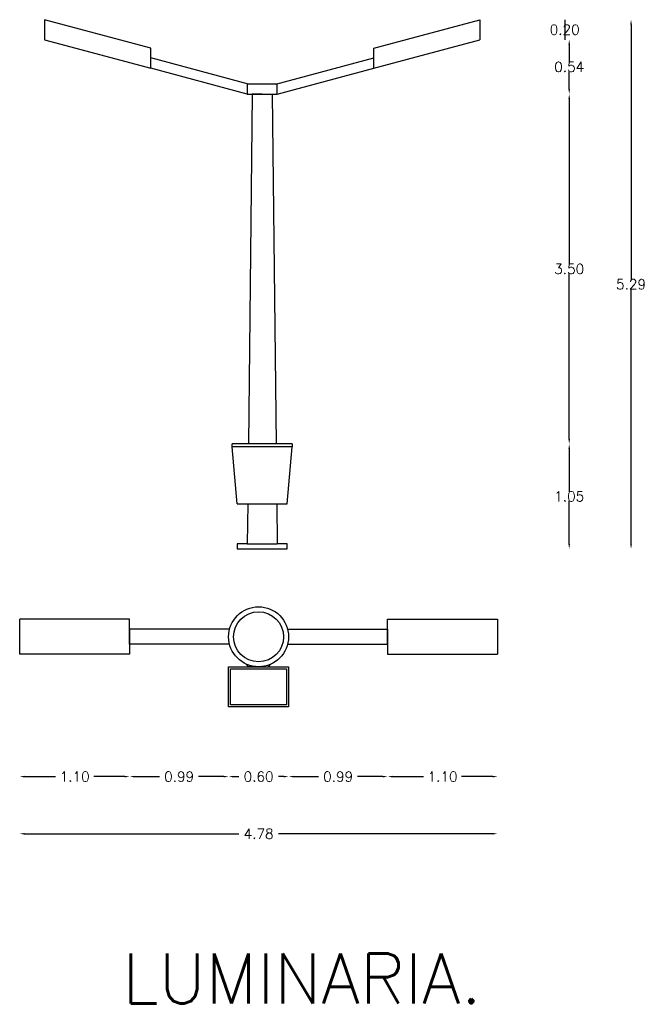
# Model space of a CAD drawing. Extents: x 544 to 556.5, y -790.5 to -770.8.
import ezdxf
from ezdxf.enums import TextEntityAlignment as Align

# ---------------------------------------------------------------- set-up
doc = ezdxf.new("R2010")
doc.units = 0
doc.header["$MEASUREMENT"] = 0
doc.layers.get('0').update_dxf_attribs({"linetype": 'CONTINUOUS'})
doc.layers.get('DEFPOINTS').update_dxf_attribs({"linetype": 'CONTINUOUS'})
doc.layers.add('COTAS', color=1, linetype='CONTINUOUS')
doc.layers.add('OSCAR', color=8, linetype='CONTINUOUS')
doc.styles.add('ROMANS', font='romans', dxfattribs={"height": 1})
doc.dimstyles.get("Standard").update_dxf_attribs({"dimtxt": 0.18, "dimasz": 0.18, "dimexe": 0.18, "dimexo": 0.0625, "dimgap": 0.09, "dimtad": 0, "dimtih": 1, "dimtoh": 1, "dimdec": 4, "dimzin": 0, "dimdsep": 46, "dimtxsty": 'Standard', "dimcen": 0.09, "dimadec": 0, "dimazin": 0, "dimtfac": 1, "dimtdec": 4, "dimtofl": 0, "dimtmove": 0, "dimatfit": 3, "dimfxl": 0, "dimtolj": 1, "dimtzin": 0, "dimarcsym": 0})

# ---------------------------------------------------------------- blocks, each defined once
blk = doc.blocks.new('*D5')
at = {"color": 0, "linetype": 'ByBlock'}
for p, q in [((1361.6541, -726.395), (1363.7972, -726.395)), ((1366.3351, -726.395), (1364.192, -726.395))]:
    blk.add_line(p, q, dxfattribs=at)
for points in [[(1361.6541, -726.3866), (1361.6541, -726.4033), (1361.6041, -726.395)], [(1366.3351, -726.3866), (1366.3351, -726.4033), (1366.3851, -726.395)]]:
    blk.add_solid(points, dxfattribs=at)
at = {"layer": 'DEFPOINTS', "color": 0, "linetype": 'ByBlock'}
for p in [(1361.6041, -724.5996), (1366.3851, -724.5996), (1366.3851, -726.395)]:
    blk.add_point(p, dxfattribs=at)
at = {"color": 0, "linetype": 'ByBlock', "style": 'ROMANS'}
blk.add_text('4.78', height=0.1, dxfattribs=at).set_placement((1363.9946, -726.395), align=Align.MIDDLE_CENTER)
blk = doc.blocks.new('*D1')
at = {"color": 0, "linetype": 'ByBlock'}
for p, q in [((1362.7541, -725.8233), (1363.0044, -725.8233)), ((1363.6446, -725.8233), (1363.3944, -725.8233))]:
    blk.add_line(p, q, dxfattribs=at)
for points in [[(1362.7541, -725.8149), (1362.7541, -725.8316), (1362.7041, -725.8233)], [(1363.6446, -725.8149), (1363.6446, -725.8316), (1363.6946, -725.8233)]]:
    blk.add_solid(points, dxfattribs=at)
at = {"layer": 'DEFPOINTS', "color": 0, "linetype": 'ByBlock'}
for p in [(1362.7041, -724.5996), (1363.6946, -725.1246), (1363.6946, -725.8233)]:
    blk.add_point(p, dxfattribs=at)
at = {"color": 0, "linetype": 'ByBlock', "style": 'ROMANS'}
blk.add_text('0.99', height=0.1, dxfattribs=at).set_placement((1363.1994, -725.8233), align=Align.MIDDLE_CENTER)
blk = doc.blocks.new('*D0')
at = {"color": 0, "linetype": 'ByBlock'}
for p, q in [((1361.6541, -725.8233), (1361.9639, -725.8233)), ((1362.6541, -725.8233), (1362.3444, -725.8233))]:
    blk.add_line(p, q, dxfattribs=at)
for points in [[(1361.6541, -725.8149), (1361.6541, -725.8316), (1361.6041, -725.8233)], [(1362.6541, -725.8149), (1362.6541, -725.8316), (1362.7041, -725.8233)]]:
    blk.add_solid(points, dxfattribs=at)
at = {"layer": 'DEFPOINTS', "color": 0, "linetype": 'ByBlock'}
for p in [(1361.6041, -724.5996), (1362.7041, -724.5996), (1362.7041, -725.8233)]:
    blk.add_point(p, dxfattribs=at)
at = {"color": 0, "linetype": 'ByBlock', "style": 'ROMANS'}
blk.add_text('1.10', height=0.1, dxfattribs=at).set_placement((1362.1541, -725.8233), align=Align.MIDDLE_CENTER)
blk = doc.blocks.new('*D10')
at = {"color": 0, "linetype": 'ByBlock'}
for p, q in [((1367.7204, -718.3023), (1367.7204, -720.854)), ((1367.7204, -723.4958), (1367.7204, -720.9441))]:
    blk.add_line(p, q, dxfattribs=at)
for points in [[(1367.7121, -718.3023), (1367.7288, -718.3023), (1367.7204, -718.2523)], [(1367.7121, -723.4958), (1367.7288, -723.4958), (1367.7204, -723.5458)]]:
    blk.add_solid(points, dxfattribs=at)
at = {"layer": 'DEFPOINTS', "color": 0, "linetype": 'ByBlock'}
for p in [(1366.2092, -718.2523), (1367.7204, -718.2523), (1364.2807, -723.5458)]:
    blk.add_point(p, dxfattribs=at)
at = {"color": 0, "linetype": 'ByBlock', "style": 'ROMANS'}
blk.add_text('5.29', height=0.1, dxfattribs=at).set_placement((1367.7204, -720.8991), align=Align.MIDDLE_CENTER)
blk = doc.blocks.new('*D9')
at = {"color": 0, "linetype": 'ByBlock'}
for p, q in [((1367.1018, -722.5458), (1367.1018, -722.9758)), ((1367.1018, -723.4958), (1367.1018, -723.0659))]:
    blk.add_line(p, q, dxfattribs=at)
for points in [[(1367.0935, -722.5458), (1367.1101, -722.5458), (1367.1018, -722.4958)], [(1367.0935, -723.4958), (1367.1101, -723.4958), (1367.1018, -723.5458)]]:
    blk.add_solid(points, dxfattribs=at)
at = {"layer": 'DEFPOINTS', "color": 0, "linetype": 'ByBlock'}
for p in [(1364.3307, -722.4958), (1364.2807, -723.5458), (1367.1018, -723.5458)]:
    blk.add_point(p, dxfattribs=at)
at = {"color": 0, "linetype": 'ByBlock', "style": 'ROMANS'}
blk.add_text('1.05', height=0.1, dxfattribs=at).set_placement((1367.1018, -723.0208), align=Align.MIDDLE_CENTER)
blk = doc.blocks.new('*D8')
at = {"color": 0, "linetype": 'ByBlock'}
for p, q in [((1367.1018, -719.0458), (1367.1018, -720.7008)), ((1367.1018, -722.4458), (1367.1018, -720.7909))]:
    blk.add_line(p, q, dxfattribs=at)
for points in [[(1367.0935, -719.0458), (1367.1101, -719.0458), (1367.1018, -718.9958)], [(1367.0935, -722.4458), (1367.1101, -722.4458), (1367.1018, -722.4958)]]:
    blk.add_solid(points, dxfattribs=at)
at = {"layer": 'DEFPOINTS', "color": 0, "linetype": 'ByBlock'}
for p in [(1364.1307, -718.9958), (1364.3307, -722.4958), (1367.1018, -722.4958)]:
    blk.add_point(p, dxfattribs=at)
at = {"color": 0, "linetype": 'ByBlock', "style": 'ROMANS'}
blk.add_text('3.50', height=0.1, dxfattribs=at).set_placement((1367.1018, -720.7458), align=Align.MIDDLE_CENTER)
blk = doc.blocks.new('*D7')
at = {"color": 0, "linetype": 'ByBlock'}
for p, q in [((1367.1018, -718.5023), (1367.1018, -718.679)), ((1367.1018, -718.9458), (1367.1018, -718.7691))]:
    blk.add_line(p, q, dxfattribs=at)
for points in [[(1367.0935, -718.5023), (1367.1101, -718.5023), (1367.1018, -718.4523)], [(1367.0935, -718.9458), (1367.1101, -718.9458), (1367.1018, -718.9958)]]:
    blk.add_solid(points, dxfattribs=at)
at = {"layer": 'DEFPOINTS', "color": 0, "linetype": 'ByBlock'}
for p in [(1366.2092, -718.4523), (1364.1307, -718.9958), (1367.1018, -718.9958)]:
    blk.add_point(p, dxfattribs=at)
at = {"color": 0, "linetype": 'ByBlock', "style": 'ROMANS'}
blk.add_text('0.54', height=0.1, dxfattribs=at).set_placement((1367.1018, -718.7241), align=Align.MIDDLE_CENTER)
blk = doc.blocks.new('*D6')
at = {"color": 0, "linetype": 'ByBlock'}
blk.add_line((1367.0568, -718.2523), (1367.0568, -718.4523), dxfattribs=at)
at = {"layer": 'DEFPOINTS', "color": 0, "linetype": 'ByBlock'}
for p in [(1366.2092, -718.2523), (1366.2092, -718.4523), (1367.0568, -718.4523)]:
    blk.add_point(p, dxfattribs=at)
at = {"color": 0, "linetype": 'ByBlock', "style": 'ROMANS'}
blk.add_text('0.20', height=0.1, dxfattribs=at).set_placement((1367.0568, -718.3523), align=Align.MIDDLE_CENTER)
blk = doc.blocks.new('*D4')
at = {"color": 0, "linetype": 'ByBlock'}
for p, q in [((1365.3351, -725.8233), (1365.6448, -725.8233)), ((1366.3351, -725.8233), (1366.0253, -725.8233))]:
    blk.add_line(p, q, dxfattribs=at)
for points in [[(1365.3351, -725.8149), (1365.3351, -725.8316), (1365.2851, -725.8233)], [(1366.3351, -725.8149), (1366.3351, -725.8316), (1366.3851, -725.8233)]]:
    blk.add_solid(points, dxfattribs=at)
at = {"layer": 'DEFPOINTS', "color": 0, "linetype": 'ByBlock'}
for p in [(1365.2851, -724.5996), (1366.3851, -724.5996), (1366.3851, -725.8233)]:
    blk.add_point(p, dxfattribs=at)
at = {"color": 0, "linetype": 'ByBlock', "style": 'ROMANS'}
blk.add_text('1.10', height=0.1, dxfattribs=at).set_placement((1365.8351, -725.8233), align=Align.MIDDLE_CENTER)
blk = doc.blocks.new('*D3')
at = {"color": 0, "linetype": 'ByBlock'}
for p, q in [((1364.3446, -725.8233), (1364.5948, -725.8233)), ((1365.2351, -725.8233), (1364.9848, -725.8233))]:
    blk.add_line(p, q, dxfattribs=at)
for points in [[(1364.3446, -725.8149), (1364.3446, -725.8316), (1364.2946, -725.8233)], [(1365.2351, -725.8149), (1365.2351, -725.8316), (1365.2851, -725.8233)]]:
    blk.add_solid(points, dxfattribs=at)
at = {"layer": 'DEFPOINTS', "color": 0, "linetype": 'ByBlock'}
for p in [(1365.2851, -724.5996), (1364.2946, -725.1246), (1365.2851, -725.8233)]:
    blk.add_point(p, dxfattribs=at)
at = {"color": 0, "linetype": 'ByBlock', "style": 'ROMANS'}
blk.add_text('0.99', height=0.1, dxfattribs=at).set_placement((1364.7898, -725.8233), align=Align.MIDDLE_CENTER)
blk = doc.blocks.new('*D2')
at = {"color": 0, "linetype": 'ByBlock'}
for p, q in [((1363.7446, -725.8233), (1363.7972, -725.8233)), ((1364.2446, -725.8233), (1364.192, -725.8233))]:
    blk.add_line(p, q, dxfattribs=at)
for points in [[(1363.7446, -725.8149), (1363.7446, -725.8316), (1363.6946, -725.8233)], [(1364.2446, -725.8149), (1364.2446, -725.8316), (1364.2946, -725.8233)]]:
    blk.add_solid(points, dxfattribs=at)
at = {"layer": 'DEFPOINTS', "color": 0, "linetype": 'ByBlock'}
for p in [(1363.6946, -725.1246), (1364.2946, -725.1246), (1364.2946, -725.8233)]:
    blk.add_point(p, dxfattribs=at)
at = {"color": 0, "linetype": 'ByBlock', "style": 'ROMANS'}
blk.add_text('0.60', height=0.1, dxfattribs=at).set_placement((1363.9946, -725.8233), align=Align.MIDDLE_CENTER)
blk = doc.blocks.new('LUMINARIA')
at = {"layer": 'OSCAR'}
for p, q in [((-2.03289, 4.84352), (-2.03289, 4.64352)), ((-0.97037, 4.55882), (-2.03289, 4.84352)), ((1.26148, 4.55882), (2.324, 4.84352)), ((2.324, 4.84352), (2.324, 4.64352)), ((-2.03289, 4.64352), (-0.97037, 4.35882)), ((1.26148, 4.35882), (2.324, 4.64352)), ((-0.97037, 4.35882), (-0.97037, 4.55882)), ((1.26148, 4.35882), (1.26148, 4.55882)), ((0.00872, 4.2), (-0.97037, 4.46235)), ((0.28239, 4.2), (1.26148, 4.46235)), ((-0.00444, 4.1), (-0.97037, 4.35882)), ((0.29556, 4.1), (1.26148, 4.35882)), ((-0.00444, 4.2), (-0.00444, 4.1)), ((0.29556, 4.2), (-0.00444, 4.2)), ((0.29556, 4.1), (0.29556, 4.2)), ((-0.00444, 4.1), (0.29556, 4.1)), ((0.04556, 4.1), (0.00667, 0.6)), ((0.14556, 4.1), (0.04556, 4.1)), ((0.14556, 4.1), (0.24556, 4.1)), ((0.24556, 4.1), (0.28444, 0.6)), ((-0.15444, 0.57), (-0.15444, 0.6)), ((-0.00444, 0.6), (-0.15444, 0.6)), ((0.44556, 0.6), (-0.00444, 0.6)), ((0.44556, 0.6), (0.44556, 0.57)), ((-0.10444, 0), (-0.15444, 0.57)), ((-0.00444, 0.57), (-0.15444, 0.57)), ((0.44556, 0.57), (-0.00444, 0.57)), ((0.39556, 0), (0.44556, 0.57)), ((-0.10444, 0), (0.39556, 0)), ((0, 0), (-0.00444, -0.4)), ((0.29111, 0), (0.29556, -0.4)), ((-0.10444, -0.4), (-0.10444, -0.45)), ((-0.00444, -0.4), (-0.10444, -0.4)), ((-0.10444, -0.45), (0.39556, -0.45)), ((-0.00444, -0.4), (0.29556, -0.4)), ((0.39556, -0.4), (0.29556, -0.4)), ((0.39556, -0.45), (0.39556, -0.4)), ((-2.28104, -1.50382), (-2.28104, -1.15382)), ((-1.18104, -1.15382), (-2.28104, -1.15382)), ((-1.18104, -1.25382), (-1.18104, -1.15382)), ((1.3999, -1.15382), (2.4999, -1.15382)), ((1.3999, -1.25382), (1.3999, -1.15382)), ((2.4999, -1.15382), (2.4999, -1.50382)), ((-0.18104, -1.25382), (-1.18104, -1.25382)), ((-0.18104, -1.25382), (-1.18104, -1.25382)), ((-1.18104, -1.25382), (-1.18104, -1.40382)), ((-1.18104, -1.40382), (-1.18104, -1.25382)), ((0.3999, -1.25382), (1.3999, -1.25382)), ((1.3999, -1.40382), (1.3999, -1.25382)), ((1.3999, -1.25382), (1.3999, -1.40382)), ((-0.18104, -1.40382), (-1.18104, -1.40382)), ((-1.18104, -1.40382), (-1.18104, -1.50382)), ((0.3999, -1.40382), (1.3999, -1.40382)), ((1.3999, -1.40382), (1.3999, -1.50382)), ((-1.18104, -1.50382), (-2.28104, -1.50382)), ((1.3999, -1.50382), (2.4999, -1.50382)), ((0.00943, -1.62882), (-0.01249, -1.60293)), ((0.10943, -1.62882), (0.00943, -1.62882)), ((0.10943, -1.62882), (0.20943, -1.62882)), ((0.20943, -1.62882), (0.23135, -1.60293))]:
    blk.add_line(p, q, dxfattribs=at)
for points in [[(0.40943, -2.02882), (-0.19057, -2.02882), (-0.19057, -1.62882), (0.40943, -1.62882)], [(0.38943, -2.00882), (-0.17057, -2.00882), (-0.17057, -1.64882), (0.38943, -1.64882)]]:
    blk.add_lwpolyline(points, close=True, dxfattribs=at)
for radius in [0.3, 0.25]:
    blk.add_circle((0.10943, -1.32882), radius, dxfattribs=at)
at = {"layer": 'OSCAR', "style": 'ROMANS'}
blk.add_text('LUMINARIA.', height=0.5, dxfattribs=at).set_placement((-1.25554, -4.99628))
at = {"layer": 'COTAS'}
for base, p1, p2, picture, middle in [((3.83527, 4.84352), (0.39556, -0.45), (2.324, 4.84352), '*D10', (3.83527, 2.19676)), ((3.17164, 4.64352), (2.324, 4.84352), (2.324, 4.64352), '*D6', (3.17164, 4.74352)), ((3.21664, 4.1), (2.324, 4.64352), (0.24556, 4.1), '*D7', (3.21664, 4.37176)), ((3.21664, 0.6), (0.24556, 4.1), (0.44556, 0.6), '*D8', (3.21664, 2.35)), ((3.21664, -0.45), (0.44556, 0.6), (0.39556, -0.45), '*D9', (3.21664, 0.075))]:
    dim = blk.add_linear_dim(base=base, p1=p1, p2=p2, angle=90, dimstyle='Standard', dxfattribs=at)
    dim.commit()
    dim.dimension.update_dxf_attribs({"geometry": picture, "text_midpoint": middle, "insert": (-1363.88518, 723.09583)})
for base, p1, p2, picture, middle in [((2.4999, -3.29914), (-2.28104, -1.50382), (2.4999, -1.50382), '*D5', (0.10943, -3.29914)), ((-1.18104, -2.72744), (-2.28104, -1.50382), (-1.18104, -1.50382), '*D0', (-1.73104, -2.72744)), ((-0.19057, -2.72744), (-1.18104, -1.50382), (-0.19057, -2.02882), '*D1', (-0.68581, -2.72744)), ((1.3999, -2.72744), (0.40943, -2.02882), (1.3999, -1.50382), '*D3', (0.90467, -2.72744)), ((2.4999, -2.72744), (1.3999, -1.50382), (2.4999, -1.50382), '*D4', (1.9499, -2.72744)), ((0.40943, -2.72744), (-0.19057, -2.02882), (0.40943, -2.02882), '*D2', (0.10943, -2.72744))]:
    dim = blk.add_linear_dim(base=base, p1=p1, p2=p2, dimstyle='Standard', dxfattribs=at)
    dim.commit()
    dim.dimension.update_dxf_attribs({"geometry": picture, "text_midpoint": middle, "insert": (-1363.88518, 723.09583)})

msp = doc.modelspace()

# ---------------------------------------------------------------- block references
at = {"layer": 'COTAS', "xscale": 2, "yscale": 2, "zscale": 2}
msp.add_blockref('LUMINARIA', (548.581, -780.45), dxfattribs=at)

doc.saveas('drawing.dxf')
